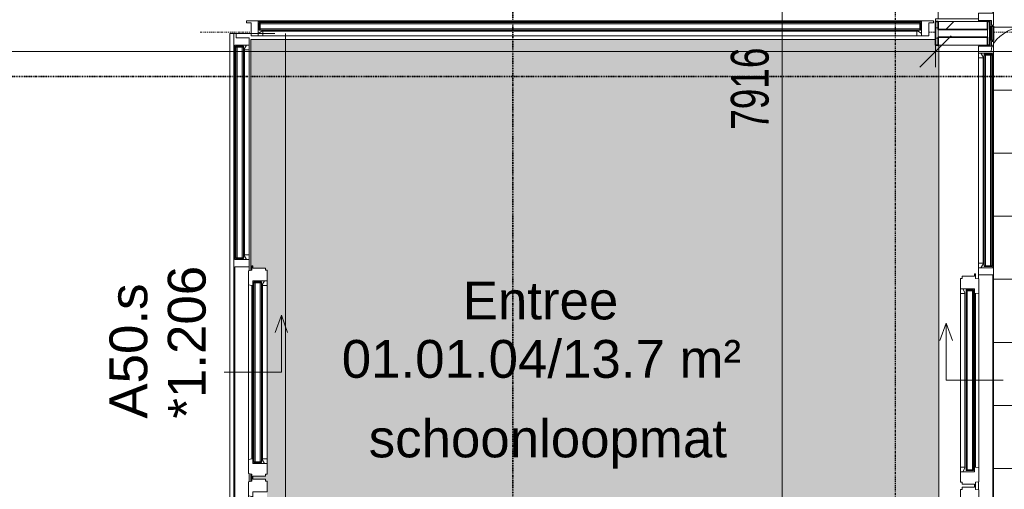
# Model space of a CAD drawing. Header units: millimetres. Extents: x -80560 to 110805, y -11020 to 52719.
# Tile 162 of 184: x 84725 to 89412, y 29530 to 31763. Entities that reach past the tile are written whole.
import ezdxf

# ---------------------------------------------------------------- set-up
doc = ezdxf.new("R2010")
doc.units = ezdxf.units.MM
for name, pattern in [('CENTER2', [20, 8, -4, 4, -4]), ('DASHDOT2', [8, 4, -2, 0, -2]), ('DASHED2-1', [3, 2, -1])]:
    doc.linetypes.add(name, pattern=pattern)
for name, color, linetype, lineweight in [('A-ANNO-DIMS', 211, 'Continuous', 9), ('A-ANNO-DIMS-100', 211, 'Continuous', 9), ('A-ANNO-IDEN', 131, 'Continuous', 9), ('A-AREA-IDEN', 2, 'Continuous', 9), ('A-DETL', 90, 'Continuous', 18), ('A-DETL-MBND', 5, 'Continuous', 18), ('A-DOOR', 31, 'Continuous', 18), ('A-DOOR-FRAM', 31, 'Continuous', 18), ('A-FLOR', 192, 'Continuous', 18), ('A-FLOR-OVHD', 1, 'DASHED2-1', 18), ('A-FLOR-PATT', 8, 'Continuous', 18), ('A-GENM', 13, 'Continuous', 18), ('A-GLAZ', 151, 'Continuous', 18), ('A-GLAZ-IDEN', 152, 'Continuous', 18), ('A-GLAZ-SILL', 1, 'Continuous', 18), ('A-WALL', 113, 'Continuous', 35), ('A-WALL-PATT', 111, 'Continuous', 35), ('G-ANNO-SYMB', 111, 'Continuous', 9), ('S-GRID', 1, 'Continuous', 9)]:
    doc.layers.add(name, color=color, linetype=linetype, lineweight=lineweight)
doc.styles.add('Arial', font='arial.ttf', dxfattribs={"height": 180})
doc.styles.add('Arial_5', font='arial.ttf', dxfattribs={"width": 0.7, "height": 180})
doc.dimstyles.new('n3o_1_8', dxfattribs={"dimscale": 304.8, "dimtxt": 183.646692, "dimasz": 0.492126, "dimexe": 0.246063, "dimexo": 0.0625, "dimgap": 0.032808, "dimtad": 1, "dimdec": 0, "dimdsep": 46, "dimtxsty": 'Arial_5', "dimblk1": 'OBLIQUE', "dimblk2": 'OBLIQUE', "dimsah": 1, "dimcen": 0.09, "dimdle": 0.246063, "dimazin": 0, "dimtfac": 1, "dimtdec": 4, "dimtix": 1, "dimtmove": 0, "dimatfit": 3, "dimfxl": 0.246063, "dimfxlon": 1, "dimtvp": 1, "dimtolj": 1, "dimtzin": 0, "dimarcsym": 2})
doc.dimstyles.new('n3o_1_8_2', dxfattribs={"dimscale": 304.8, "dimtxt": 183.646692, "dimasz": 0.492126, "dimexe": 0.246063, "dimexo": 0.0625, "dimgap": 0.032808, "dimtad": 1, "dimdec": 0, "dimdsep": 46, "dimtxsty": 'Arial_5', "dimblk1": 'OBLIQUE', "dimblk2": 'OBLIQUE', "dimsah": 1, "dimcen": 0.09, "dimdle": 0.246063, "dimazin": 0, "dimtfac": 1, "dimtdec": 4, "dimtix": 1, "dimtmove": 1, "dimatfit": 3, "dimfxl": 0.246063, "dimfxlon": 1, "dimtvp": 1, "dimtolj": 1, "dimtzin": 0, "dimarcsym": 2})
pattern_1 = [(45, (0, 0), (-141.42136, 141.42136), [])]

# ---------------------------------------------------------------- blocks, each defined once
blk = doc.blocks.new('merk 2700 entree schuifpui - std-31675095-DO_01 eerste verdieping')
at = {"layer": 'A-GLAZ'}
for p, q in [((-2029.5, 0), (-2107.5, 0)), ((-2107.5, 0), (-2107.5, -10)), ((-2029.5, -4), (-2029.5, 0)), ((-1053.45, 0), (-1053.45, -4)), ((-975.45, 0), (-1053.45, 0)), ((-975.45, -4), (-975.45, 0)), ((975.5, 0), (975.5, -4)), ((1053.5, 0), (975.5, 0)), ((1053.5, -4), (1053.5, 0)), ((2107.5, 0), (2029.5, 0)), ((2029.5, 0), (2029.5, -4)), ((2107.5, -10), (2107.5, 0)), ((-2107.5, -10), (-2085.5, -10)), ((-2085.5, -10), (-2085.5, -72)), ((-2051.5, -72), (-2051.5, -4)), ((-2051.5, -4), (-2029.5, -4)), ((-1053.45, -4), (-1031.45, -4)), ((-1031.45, -4), (-1031.45, -72)), ((-997.45, -72), (-997.45, -4)), ((-997.45, -4), (-975.45, -4)), ((975.5, -4), (997.5, -4)), ((997.5, -4), (997.5, -72)), ((1031.5, -72), (1031.5, -4)), ((1031.5, -4), (1053.5, -4)), ((2029.5, -4), (2051.5, -4)), ((2051.5, -4), (2051.5, -72)), ((2085.5, -72), (2085.5, -10)), ((2085.5, -10), (2107.5, -10)), ((-2085.5, -72), (-2051.5, -72)), ((-1031.45, -72), (-997.45, -72)), ((997.5, -72), (1031.5, -72)), ((2051.5, -72), (2085.5, -72))]:
    blk.add_line(p, q, dxfattribs=at)
at = {"layer": 'A-GLAZ-SILL'}
for p, q in [((-2029.5, 0), (-1053.45, 0)), ((-975.45, 0), (975.5, 0)), ((1053.5, 0), (2029.5, 0)), ((-1053.45, -4), (-2029.5, -4)), ((975.5, -4), (-975.45, -4)), ((2029.5, -4), (1053.5, -4)), ((-978.2625, -72), (-997.45, -72)), ((25.1875, -72), (-13.1875, -72)), ((997.5, -72), (978.3125, -72))]:
    blk.add_line(p, q, dxfattribs=at)
blk = doc.blocks.new('NLRS_41_GM_WPB_spouwlat-SH_generiek_ISR - 235x38-V109-DO_01 eerste verdieping')
at = {"layer": 'A-GENM'}
h = blk.add_hatch(dxfattribs=at)
h.set_pattern_fill('FP_59', color=256, style=0, pattern_type=2)
h.set_pattern_definition(pattern_1)
h.paths.add_polyline_path([(64437, 31643), (64437, 31681), (64202, 31681), (64202, 31643), (64268.9, 31643)], flags=0)
for p, q in [((64202, 31681), (64202, 31643)), ((64437, 31681), (64202, 31681)), ((64202, 31643), (64437, 31643)), ((64437, 31643), (64437, 31681))]:
    blk.add_line(p, q, dxfattribs=at)
blk = doc.blocks.new('NLRS_41_GM_WPB_spouwlat-SH_generiek_ISR - 235x38-34218356-DO_01 eerste verdieping')
at = {"layer": 'A-DETL-MBND'}
for p, q in [((64437, 31638), (64437, 31643)), ((64437, 27462), (64437, 27467))]:
    blk.add_line(p, q, dxfattribs=at)
blk = doc.blocks.new('merk 2700 entree schuifpui b - merk 2700 entree schuifpui b-34267530-DO_01 eerste verdieping')
at = {"layer": 'A-GLAZ'}
for p, q in [((-2085.5, 72), (-2051.5, 72)), ((-2085.5, 10), (-2085.5, 72)), ((-2051.5, 72), (-2051.5, 4)), ((-1031.45, 72), (-997.45, 72)), ((-1031.45, 4), (-1031.45, 72)), ((-997.45, 72), (-997.45, 4)), ((997.5, 72), (1031.5, 72)), ((997.5, 4), (997.5, 72)), ((1031.5, 72), (1031.5, 4)), ((2051.5, 72), (2085.5, 72)), ((2051.5, 4), (2051.5, 72)), ((2085.5, 72), (2085.5, 10)), ((-2107.5, 10), (-2085.5, 10)), ((-2107.5, 0), (-2107.5, 10)), ((-2051.5, 4), (-2029.5, 4)), ((-2029.5, 4), (-2029.5, 0)), ((-1053.45, 4), (-1031.45, 4)), ((-1053.45, 0), (-1053.45, 4)), ((-997.45, 4), (-975.45, 4)), ((-975.45, 4), (-975.45, 0)), ((975.5, 4), (997.5, 4)), ((975.5, 0), (975.5, 4)), ((1031.5, 4), (1053.5, 4)), ((1053.5, 4), (1053.5, 0)), ((2029.5, 4), (2051.5, 4)), ((2029.5, 0), (2029.5, 4)), ((2085.5, 10), (2107.5, 10)), ((2107.5, 10), (2107.5, 0)), ((-2029.5, 0), (-2107.5, 0)), ((-975.45, 0), (-1053.45, 0)), ((1053.5, 0), (975.5, 0)), ((2107.5, 0), (2029.5, 0))]:
    blk.add_line(p, q, dxfattribs=at)
at = {"layer": 'A-GLAZ-SILL'}
for p, q in [((-997.45, 72), (-978.2625, 72)), ((-13.1875, 72), (25.1875, 72)), ((978.3125, 72), (997.5, 72)), ((-2029.5, 4), (-1053.45, 4)), ((-1053.45, 0), (-2029.5, 0)), ((-975.45, 4), (975.5, 4)), ((975.5, 0), (-975.45, 0)), ((1053.5, 4), (2029.5, 4)), ((2029.5, 0), (1053.5, 0))]:
    blk.add_line(p, q, dxfattribs=at)
blk = doc.blocks.new('NLRS_41_GM_WPB_spouwlat-SH_generiek_ISR - 235x38-V312-DO_01 eerste verdieping')
at = {"layer": 'A-GENM'}
h = blk.add_hatch(dxfattribs=at)
h.set_pattern_fill('FP_51', color=256, style=0, pattern_type=2)
h.set_pattern_definition(pattern_1)
h.paths.add_polyline_path([(64437, 31717), (64437, 31755), (64202, 31755), (64202, 31717), (64268.9, 31717)], flags=0)
for p, q in [((64202, 31755), (64202, 31717)), ((64437, 31755), (64202, 31755)), ((64437, 31717), (64437, 31755)), ((64202, 31717), (64437, 31717))]:
    blk.add_line(p, q, dxfattribs=at)
blk = doc.blocks.new('NLRS_41_GM_WPB_spouwlat-SH_generiek_ISR - 235x38-34218983-DO_01 eerste verdieping')
at = {"layer": 'A-DETL-MBND'}
for p, q in [((64202, 31767), (64202, 32923)), ((64437, 32918), (64437, 32923)), ((64437, 31755), (64437, 31760))]:
    blk.add_line(p, q, dxfattribs=at)
blk = doc.blocks.new('41_dagkanten_SH_generiek_ISR - 12x204_5-V314-DO_01 eerste verdieping')
at = {"layer": 'A-GENM'}
for p, q in [((64394, 31767), (64189.5, 31767)), ((64189.5, 31767), (64189.5, 31755)), ((64189.5, 31755), (64394, 31755)), ((64394, 31755), (64394, 31760))]:
    blk.add_line(p, q, dxfattribs=at)
blk = doc.blocks.new('merk 2400 2-deling HOOG - merk 2400 2-deling HOOG-34217990-DO_01 eerste verdieping')
at = {"layer": 'A-GLAZ'}
for p, q in [((-579, 72), (-545, 72)), ((-579, 10), (-579, 72)), ((-545, 72), (-545, 4)), ((545, 72), (579, 72)), ((545, 4), (545, 72)), ((579, 72), (579, 10)), ((-601, 10), (-579, 10)), ((-601, 0), (-601, 10)), ((-545, 4), (-523, 4)), ((-523, 4), (-523, 0)), ((523, 4), (545, 4)), ((523, 0), (523, 4)), ((579, 10), (601, 10)), ((601, 10), (601, 0)), ((-523, 0), (-601, 0)), ((601, 0), (523, 0))]:
    blk.add_line(p, q, dxfattribs=at)
at = {"layer": 'A-GLAZ-SILL'}
for p, q in [((-523, 4), (523, 4)), ((523, 0), (-523, 0))]:
    blk.add_line(p, q, dxfattribs=at)
blk = doc.blocks.new('30_n3o_RT72_glas met glaslat - Type 1-34213800-DO_01 eerste verdieping')
at = {"layer": 'A-GENM'}
for points in [[(505.025, -5), (-505.025, -5), (-505.025, -11), (505.025, -11)], [(505.025, -35), (-505.025, -35), (-505.025, -41), (505.025, -41)]]:
    blk.add_hatch(color=256, dxfattribs=at).paths.add_polyline_path(points, flags=0)
for p, q in [((505.025, -5), (-505.025, -5)), ((-505.025, -5), (-505.025, -11)), ((-501.025, -5), (-505.025, -5)), ((-505.025, -5), (-505.025, -41)), ((-505.025, -11), (505.025, -11)), ((505.025, -35), (-505.025, -35)), ((-505.025, -35), (-505.025, -41)), ((-505.025, -41), (505.025, -41)), ((-505.025, -41), (-501.025, -41)), ((-501.025, -41), (-501.025, -5)), ((505.025, -5), (501.025, -5)), ((501.025, -5), (501.025, -41)), ((501.025, -41), (505.025, -41)), ((505.025, -11), (505.025, -5)), ((505.025, -41), (505.025, -5)), ((505.025, -41), (505.025, -35))]:
    blk.add_line(p, q, dxfattribs=at)
blk = doc.blocks.new('DPWP_merk 2700 entree schuifpui Window2 - Type 1-34213327-DO_01 eerste verdieping')
at = {"layer": 'A-DOOR'}
for p, q in [((415.225, -66), (-415.225, -66)), ((412.725, -82), (-412.725, -82)), ((412.725, -86), (-412.725, -86))]:
    blk.add_line(p, q, dxfattribs=at)
at = {"layer": 'A-DOOR-FRAM'}
for p, q in [((-484.725, -82), (-506.725, -82)), ((-506.725, -82), (-506.725, -86)), ((-506.725, -86), (-494.725, -86)), ((-494.725, -86), (-494.725, -146)), ((-482.225, -66), (-484.725, -82)), ((-415.225, -66), (-482.225, -66)), ((-434.725, -154), (-434.725, -86)), ((-434.725, -86), (-412.725, -86)), ((-412.725, -82), (-415.225, -66)), ((-412.725, -86), (-412.725, -82)), ((415.225, -66), (412.725, -82)), ((412.725, -82), (412.725, -86)), ((412.725, -86), (434.725, -86)), ((482.225, -66), (415.225, -66)), ((434.725, -86), (434.725, -154)), ((484.725, -82), (482.225, -66)), ((506.725, -82), (484.725, -82)), ((494.725, -146), (494.725, -86)), ((494.725, -86), (506.725, -86)), ((506.725, -86), (506.725, -82)), ((-494.725, -146), (-484.725, -146)), ((-484.725, -146), (-484.725, -154)), ((-484.725, -154), (-434.725, -154)), ((434.725, -154), (484.725, -154)), ((484.725, -154), (484.725, -146)), ((484.725, -146), (494.725, -146))]:
    blk.add_line(p, q, dxfattribs=at)
blk = doc.blocks.new('DPWP_merk 2700 entree schuifpui Window1 - Type 1-34213367-DO_01 eerste verdieping')
at = {"layer": 'A-DOOR'}
for p, q in [((409.25, -66), (-409.25, -66)), ((406.75, -82), (-406.75, -82)), ((406.75, -86), (-406.75, -86))]:
    blk.add_line(p, q, dxfattribs=at)
at = {"layer": 'A-DOOR-FRAM'}
for p, q in [((-478.75, -82), (-500.75, -82)), ((-500.75, -82), (-500.75, -86)), ((-500.75, -86), (-488.75, -86)), ((-488.75, -86), (-488.75, -146)), ((-476.25, -66), (-478.75, -82)), ((-409.25, -66), (-476.25, -66)), ((-428.75, -154), (-428.75, -86)), ((-428.75, -86), (-406.75, -86)), ((-406.75, -82), (-409.25, -66)), ((-406.75, -86), (-406.75, -82)), ((409.25, -66), (406.75, -82)), ((406.75, -82), (406.75, -86)), ((406.75, -86), (428.75, -86)), ((476.25, -66), (409.25, -66)), ((428.75, -86), (428.75, -154)), ((478.75, -82), (476.25, -66)), ((500.75, -82), (478.75, -82)), ((488.75, -146), (488.75, -86)), ((488.75, -86), (500.75, -86)), ((500.75, -86), (500.75, -82)), ((-488.75, -146), (-478.75, -146)), ((-478.75, -146), (-478.75, -154)), ((-478.75, -154), (-428.75, -154)), ((428.75, -154), (478.75, -154)), ((478.75, -154), (478.75, -146)), ((478.75, -146), (488.75, -146))]:
    blk.add_line(p, q, dxfattribs=at)
blk = doc.blocks.new('Mobility Plan Swing v2 - Mobility Plan Swing v2-34213817-DO_01 eerste verdieping')
at = {"layer": 'A-GENM'}
for p, q in [((271.6, 135.8), (189.2, 165.8)), ((0, 135.8), (271.6, 135.8)), ((0, 135.8), (0, -135.8)), ((271.6, 135.8), (189.2, 105.8))]:
    blk.add_line(p, q, dxfattribs=at)
blk = doc.blocks.new('DPWP_30_n3o_RT72_glas met glaslat Frame1 - Type 1-34213803-DO_01 eerste verdieping')
at = {"layer": 'A-GENM'}
for p, q in [((-493.342, -5), (-510.025, -15)), ((-510.025, -27), (-488.025, -27)), ((-488.025, -5), (-493.342, -5)), ((488.025, -5), (-488.025, -5)), ((-488.025, -27), (-488.025, -5)), ((488.025, -27), (-488.025, -27)), ((493.342, -5), (488.025, -5)), ((488.025, -5), (488.025, -27)), ((488.025, -27), (510.025, -27)), ((510.025, -15), (493.342, -5))]:
    blk.add_line(p, q, dxfattribs=at)
blk = doc.blocks.new('30_n3o_RT72_glas met glaslat - Type 1-34213807-DO_01 eerste verdieping')
at = {"layer": 'A-GENM'}
for points in [[(429.725, -5), (-429.725, -5), (-429.725, -11), (429.725, -11)], [(429.725, -35), (-429.725, -35), (-429.725, -41), (429.725, -41)]]:
    blk.add_hatch(color=256, dxfattribs=at).paths.add_polyline_path(points, flags=0)
for p, q in [((429.725, -5), (-429.725, -5)), ((-429.725, -5), (-429.725, -11)), ((-425.725, -5), (-429.725, -5)), ((-429.725, -5), (-429.725, -41)), ((-429.725, -11), (429.725, -11)), ((429.725, -35), (-429.725, -35)), ((-429.725, -35), (-429.725, -41)), ((-429.725, -41), (429.725, -41)), ((-429.725, -41), (-425.725, -41)), ((-425.725, -41), (-425.725, -5)), ((429.725, -5), (425.725, -5)), ((425.725, -5), (425.725, -41)), ((425.725, -41), (429.725, -41)), ((429.725, -11), (429.725, -5)), ((429.725, -41), (429.725, -5)), ((429.725, -41), (429.725, -35))]:
    blk.add_line(p, q, dxfattribs=at)
blk = doc.blocks.new('DPWP_30_n3o_RT72_glas met glaslat Frame1 - Type 1-34213810-DO_01 eerste verdieping')
at = {"layer": 'A-GENM'}
for p, q in [((-418.042, -5), (-434.725, -15)), ((-434.725, -27), (-412.725, -27)), ((-412.725, -5), (-418.042, -5)), ((412.725, -5), (-412.725, -5)), ((-412.725, -27), (-412.725, -5)), ((412.725, -27), (-412.725, -27)), ((418.042, -5), (412.725, -5)), ((412.725, -5), (412.725, -27)), ((412.725, -27), (434.725, -27)), ((434.725, -15), (418.042, -5))]:
    blk.add_line(p, q, dxfattribs=at)
blk = doc.blocks.new('merk tochtportaal 1e - merk tochtportaal 1e-34271359-DO_01 eerste verdieping')
at = {"layer": 'A-GLAZ'}
for p, q in [((-1613, 72), (-1579, 72)), ((-1613, 10), (-1613, 72)), ((-1579, 72), (-1579, 4)), ((1579, 72), (1613, 72)), ((1579, 4), (1579, 72)), ((1613, 72), (1613, 10)), ((-1635, 10), (-1613, 10)), ((-1635, 0), (-1635, 10)), ((-1579, 4), (-1557, 4)), ((-1557, 4), (-1557, 0)), ((1557, 4), (1579, 4)), ((1557, 0), (1557, 4)), ((1613, 10), (1635, 10)), ((1635, 10), (1635, 0)), ((-1557, 0), (-1635, 0)), ((1635, 0), (1557, 0))]:
    blk.add_line(p, q, dxfattribs=at)
at = {"layer": 'A-GLAZ-SILL'}
for p, q in [((-1557, 4), (1557, 4)), ((1557, 0), (-1557, 0))]:
    blk.add_line(p, q, dxfattribs=at)
blk = doc.blocks.new('30_n3o_RT72_glas met glaslat - Type 1-34267537-DO_01 eerste verdieping')
at = {"layer": 'A-GENM'}
for points in [[(505.025, 41), (-505.025, 41), (-505.025, 35), (505.025, 35)], [(505.025, 11), (-505.025, 11), (-505.025, 5), (505.025, 5)]]:
    blk.add_hatch(color=256, dxfattribs=at).paths.add_polyline_path(points, flags=0)
for p, q in [((505.025, 41), (-505.025, 41)), ((-505.025, 41), (-505.025, 35)), ((-501.025, 41), (-505.025, 41)), ((-505.025, 41), (-505.025, 5)), ((-505.025, 35), (505.025, 35)), ((505.025, 11), (-505.025, 11)), ((-505.025, 11), (-505.025, 5)), ((-505.025, 5), (505.025, 5)), ((-505.025, 5), (-501.025, 5)), ((-501.025, 5), (-501.025, 41)), ((505.025, 41), (501.025, 41)), ((501.025, 41), (501.025, 5)), ((501.025, 5), (505.025, 5)), ((505.025, 35), (505.025, 41)), ((505.025, 5), (505.025, 41)), ((505.025, 5), (505.025, 11))]:
    blk.add_line(p, q, dxfattribs=at)
blk = doc.blocks.new('DPWP_merk 2700 entree schuifpui b Window1 - Type 1-34267545-DO_01 eerste verdieping')
at = {"layer": 'A-DOOR'}
for p, q in [((-415.225, 66), (415.225, 66)), ((-412.725, 86), (412.725, 86)), ((-412.725, 82), (412.725, 82))]:
    blk.add_line(p, q, dxfattribs=at)
at = {"layer": 'A-DOOR-FRAM'}
for p, q in [((-494.725, 146), (-484.725, 146)), ((-494.725, 86), (-494.725, 146)), ((-484.725, 154), (-434.725, 154)), ((-484.725, 146), (-484.725, 154)), ((-434.725, 154), (-434.725, 86)), ((434.725, 154), (484.725, 154)), ((434.725, 86), (434.725, 154)), ((484.725, 154), (484.725, 146)), ((484.725, 146), (494.725, 146)), ((494.725, 146), (494.725, 86)), ((-506.725, 86), (-494.725, 86)), ((-506.725, 82), (-506.725, 86)), ((-484.725, 82), (-506.725, 82)), ((-482.225, 66), (-484.725, 82)), ((-415.225, 66), (-482.225, 66)), ((-434.725, 86), (-412.725, 86)), ((-412.725, 82), (-415.225, 66)), ((-412.725, 86), (-412.725, 82)), ((412.725, 86), (434.725, 86)), ((412.725, 82), (412.725, 86)), ((415.225, 66), (412.725, 82)), ((482.225, 66), (415.225, 66)), ((484.725, 82), (482.225, 66)), ((506.725, 82), (484.725, 82)), ((494.725, 86), (506.725, 86)), ((506.725, 86), (506.725, 82))]:
    blk.add_line(p, q, dxfattribs=at)
blk = doc.blocks.new('DPWP_merk 2700 entree schuifpui b Window2 - Type 1-34267552-DO_01 eerste verdieping')
at = {"layer": 'A-DOOR'}
for p, q in [((-409.25, 66), (409.25, 66)), ((-406.75, 86), (406.75, 86)), ((-406.75, 82), (406.75, 82))]:
    blk.add_line(p, q, dxfattribs=at)
at = {"layer": 'A-DOOR-FRAM'}
for p, q in [((-488.75, 146), (-478.75, 146)), ((-488.75, 86), (-488.75, 146)), ((-478.75, 154), (-428.75, 154)), ((-478.75, 146), (-478.75, 154)), ((-428.75, 154), (-428.75, 86)), ((428.75, 154), (478.75, 154)), ((428.75, 86), (428.75, 154)), ((478.75, 154), (478.75, 146)), ((478.75, 146), (488.75, 146)), ((488.75, 146), (488.75, 86)), ((-500.75, 86), (-488.75, 86)), ((-500.75, 82), (-500.75, 86)), ((-478.75, 82), (-500.75, 82)), ((-476.25, 66), (-478.75, 82)), ((-409.25, 66), (-476.25, 66)), ((-428.75, 86), (-406.75, 86)), ((-406.75, 82), (-409.25, 66)), ((-406.75, 86), (-406.75, 82)), ((406.75, 86), (428.75, 86)), ((406.75, 82), (406.75, 86)), ((409.25, 66), (406.75, 82)), ((476.25, 66), (409.25, 66)), ((478.75, 82), (476.25, 66)), ((500.75, 82), (478.75, 82)), ((488.75, 86), (500.75, 86)), ((500.75, 86), (500.75, 82))]:
    blk.add_line(p, q, dxfattribs=at)
blk = doc.blocks.new('Mobility Plan Swing v2 - Mobility Plan Swing v2-34267559-DO_01 eerste verdieping')
at = {"layer": 'A-GENM'}
for p, q in [((0, -135.8), (0, 135.8)), ((0, -135.8), (271.6, -135.8)), ((271.6, -135.8), (189.2, -105.8)), ((271.6, -135.8), (189.2, -165.8))]:
    blk.add_line(p, q, dxfattribs=at)
blk = doc.blocks.new('DPWP_30_n3o_RT72_glas met glaslat Frame1 - Type 1-34267540-DO_01 eerste verdieping')
at = {"layer": 'A-GENM'}
for p, q in [((-488.025, 27), (-510.025, 27)), ((-510.025, 15), (-493.342, 5)), ((-493.342, 5), (-488.025, 5)), ((-488.025, 27), (488.025, 27)), ((-488.025, 5), (-488.025, 27)), ((-488.025, 5), (488.025, 5)), ((510.025, 27), (488.025, 27)), ((488.025, 27), (488.025, 5)), ((488.025, 5), (493.342, 5)), ((493.342, 5), (510.025, 15))]:
    blk.add_line(p, q, dxfattribs=at)
blk = doc.blocks.new('30_n3o_RT72_glas met glaslat - Type 1-34267548-DO_01 eerste verdieping')
at = {"layer": 'A-GENM'}
for points in [[(429.725, 41), (-429.725, 41), (-429.725, 35), (429.725, 35)], [(429.725, 11), (-429.725, 11), (-429.725, 5), (429.725, 5)]]:
    blk.add_hatch(color=256, dxfattribs=at).paths.add_polyline_path(points, flags=0)
for p, q in [((429.725, 41), (-429.725, 41)), ((-429.725, 41), (-429.725, 35)), ((-425.725, 41), (-429.725, 41)), ((-429.725, 41), (-429.725, 5)), ((-429.725, 35), (429.725, 35)), ((429.725, 11), (-429.725, 11)), ((-429.725, 11), (-429.725, 5)), ((-429.725, 5), (429.725, 5)), ((-429.725, 5), (-425.725, 5)), ((-425.725, 5), (-425.725, 41)), ((429.725, 41), (425.725, 41)), ((425.725, 41), (425.725, 5)), ((425.725, 5), (429.725, 5)), ((429.725, 35), (429.725, 41)), ((429.725, 5), (429.725, 41)), ((429.725, 5), (429.725, 11))]:
    blk.add_line(p, q, dxfattribs=at)
blk = doc.blocks.new('DPWP_30_n3o_RT72_glas met glaslat Frame1 - Type 1-34267551-DO_01 eerste verdieping')
at = {"layer": 'A-GENM'}
for p, q in [((-412.725, 27), (-434.725, 27)), ((-434.725, 15), (-418.042, 5)), ((-418.042, 5), (-412.725, 5)), ((-412.725, 27), (412.725, 27)), ((-412.725, 5), (-412.725, 27)), ((-412.725, 5), (412.725, 5)), ((434.725, 27), (412.725, 27)), ((412.725, 27), (412.725, 5)), ((412.725, 5), (418.042, 5)), ((418.042, 5), (434.725, 15))]:
    blk.add_line(p, q, dxfattribs=at)
blk = doc.blocks.new('30_n3o_RT72_glas met glaslat - Type 1-34271361-DO_01 eerste verdieping')
at = {"layer": 'A-GENM'}
for points in [[(-1574, 41), (-1574, 35), (1574, 35), (1574, 41), (-1430.7, 41)], [(-1574, 11), (-1574, 5), (1574, 5), (1574, 11), (-1430.7, 11)]]:
    blk.add_hatch(color=256, dxfattribs=at).paths.add_polyline_path(points, flags=0)
for p, q in [((1574, 41), (-1574, 41)), ((-1574, 41), (-1574, 35)), ((-1570, 41), (-1574, 41)), ((-1574, 41), (-1574, 5)), ((-1574, 35), (1574, 35)), ((1574, 11), (-1574, 11)), ((-1574, 11), (-1574, 5)), ((-1574, 5), (1574, 5)), ((-1574, 5), (-1570, 5)), ((-1570, 5), (-1570, 41)), ((1574, 41), (1570, 41)), ((1570, 41), (1570, 5)), ((1570, 5), (1574, 5)), ((1574, 35), (1574, 41)), ((1574, 5), (1574, 41)), ((1574, 5), (1574, 11))]:
    blk.add_line(p, q, dxfattribs=at)
blk = doc.blocks.new('DPWP_30_n3o_RT72_glas met glaslat Frame1 - Type 1-34271364-DO_01 eerste verdieping')
at = {"layer": 'A-GENM'}
for p, q in [((-1557, 27), (-1579, 27)), ((-1579, 15), (-1562.317, 5)), ((-1562.317, 5), (-1557, 5)), ((-1557, 27), (1557, 27)), ((-1557, 5), (-1557, 27)), ((-1557, 5), (1557, 5)), ((1579, 27), (1557, 27)), ((1557, 27), (1557, 5)), ((1557, 5), (1562.317, 5)), ((1562.317, 5), (1579, 15))]:
    blk.add_line(p, q, dxfattribs=at)
blk = doc.blocks.new('DIMBLOCK203-DO_01 eerste verdieping')
at = {"layer": 'A-ANNO-DIMS-100'}
for p, q in [((77959.8, 31612.5), (78034.8, 31687.5)), ((77959.8, 31687.5), (77959.8, 31537.5)), ((77959.8, 31612.5), (77959.8, 31687.5)), ((89084.3, 31612.5), (89159.3, 31687.5)), ((89084.3, 31687.5), (89084.3, 31537.5)), ((89084.3, 31612.5), (89084.3, 31687.5)), ((77959.8, 31612.5), (77884.8, 31537.5)), ((77959.8, 31612.5), (89084.3, 31612.5)), ((89084.3, 31612.5), (89009.3, 31537.5))]:
    blk.add_line(p, q, dxfattribs=at)
at = {"layer": 'A-ANNO-DIMS-100', "color": 0, "insert": (83281.9, 31856.1), "char_height": 180, "width": 576.368, "attachment_point": 1, "line_spacing_factor": 0.941778, "style": 'Arial_5'}
blk.add_mtext('11125', dxfattribs=at)
blk = doc.blocks.new('_Oblique')
at = {"color": 0, "linetype": 'ByBlock', "lineweight": -2}
blk.add_line((-0.5, -0.5), (0.5, 0.5), dxfattribs=at)
blk = doc.blocks.new('DIMBLOCK204-DO_01 eerste verdieping')
at = {"layer": 'A-ANNO-DIMS-100'}
for p, q in [((89084.3, 31612.5), (89159.3, 31687.5)), ((89084.3, 31687.5), (89084.3, 31537.5)), ((89084.3, 31612.5), (89084.3, 31687.5)), ((89615.8, 31612.5), (89690.8, 31687.5)), ((89615.8, 31687.5), (89615.8, 31537.5)), ((89615.8, 31612.5), (89615.8, 31687.5)), ((89084.3, 31612.5), (89009.3, 31537.5)), ((89084.3, 31612.5), (89615.8, 31612.5)), ((89615.8, 31612.5), (89540.8, 31537.5))]:
    blk.add_line(p, q, dxfattribs=at)
blk.add_ellipse((89693.3, 31612.5), major_axis=(343.3, 0), ratio=0.440672, start_param=1.570796, end_param=3.141593, dxfattribs=at)
at = {"layer": 'A-ANNO-DIMS-100', "color": 0, "insert": (89693.3, 31856.1), "char_height": 180, "width": 345.821, "attachment_point": 1, "line_spacing_factor": 0.941778, "style": 'Arial_5'}
blk.add_mtext('532', dxfattribs=at)
blk = doc.blocks.new('DIMBLOCK276-DO_01 eerste verdieping')
at = {"layer": 'A-ANNO-DIMS-100'}
for p, q in [((88353.9, 35389.5), (88278.9, 35464.5)), ((88428.9, 35389.5), (88278.9, 35389.5)), ((88353.9, 35389.5), (88353.9, 27474)), ((88353.9, 35389.5), (88428.9, 35314.5)), ((88353.9, 35389.5), (88428.9, 35389.5)), ((88353.9, 27474), (88278.9, 27549)), ((88428.9, 27474), (88278.9, 27474)), ((88353.9, 27474), (88428.9, 27399)), ((88353.9, 27474), (88428.9, 27474))]:
    blk.add_line(p, q, dxfattribs=at)
at = {"layer": 'A-ANNO-DIMS-100', "color": 0, "insert": (88110.2, 31239.6), "char_height": 180, "width": 461.094, "attachment_point": 1, "rotation": 90, "line_spacing_factor": 0.941778, "style": 'Arial_5'}
blk.add_mtext('7916', dxfattribs=at)

msp = doc.modelspace()

# ---------------------------------------------------------------- hatches: boundary and pattern name
at = {"layer": 'A-FLOR-PATT'}
h = msp.add_hatch(dxfattribs=at)
h.set_pattern_fill('FP_178', color=256, style=0, pattern_type=2)
h.set_pattern_definition([(270, (88144.82, 29028.5), (300, 2e-14), []), (0, (88144.82, 29028.5), (0, 300), [])])
h.paths.add_polyline_path([(93275.1, 9991), (94444.8, 9991), (94444.8, 10109.6), (94344.8, 10109.6), (94344.8, 10189.6), (94444.8, 10189.6), (94444.8, 13600), (93454.8, 13600), (93454.8, 31150), (94444.8, 31150), (94444.8, 34479), (94294.8, 34479), (94294.8, 34622.3), (94244.8, 34621.4), (94244.8, 34645), (94194.8, 34645), (94194.8, 34735), (94294.8, 34735), (94294.8, 35031), (103513.8, 35031), (103513.8, 35031.5), (103513.8, 41250), (103352.3, 41249.1), (103351.6, 35192.5), (94099.8, 35193.2), (94099.8, 35197.5), (103347.3, 35198.3), (103347.3, 41250), (103308.8, 41250), (103308.8, 41750), (103347.3, 41750), (103347.2, 47652.5), (84131.8, 47653.2), (84131.8, 47657.5), (103352.3, 47656.8), (103352.3, 41750), (103513.8, 41750), (103513.8, 47819), (103513.3, 47819), (84060.8, 47819), (84060.8, 40600), (83943.8, 40600), (83943.8, 40568), (83950.8, 40568), (83950.8, 40590), (83960.8, 40590), (83960.8, 39710), (83950.8, 39710), (83950.8, 39732), (83943.8, 39732), (83943.8, 39700), (84060.8, 39700), (84060.8, 38800), (83943.8, 38800), (83943.8, 38768), (83950.8, 38768), (83950.8, 38790), (83960.8, 38790), (83960.8, 36110), (83950.8, 36110), (83950.8, 36132), (83943.8, 36132), (83943.8, 36100), (84060.8, 36100), (84060.8, 35766), (85294.8, 35766), (85294.8, 35649), (85326.8, 35649), (85326.8, 35656), (85304.8, 35656), (85304.8, 35666), (87984.8, 35666), (87984.8, 35656), (87962.8, 35656), (87962.8, 35649), (87994.8, 35649), (87994.8, 35766), (89460.8, 35766), (89460.8, 32950), (89343.8, 32950), (89343.8, 32918), (89350.8, 32918), (89350.8, 32940), (89360.8, 32940), (89360.8, 31738), (89350.8, 31738), (89350.8, 31760), (89343.8, 31760), (89343.8, 31638), (89350.8, 31638), (89350.8, 31660), (89360.8, 31660), (89360.8, 27445), (89350.8, 27445), (89350.8, 27467), (89343.8, 27467), (89343.8, 27345), (89350.8, 27345), (89350.8, 27367), (89360.8, 27367), (89360.8, 23960), (89350.8, 23960), (89350.8, 23982), (89343.8, 23982), (89343.8, 23950), (89460.8, 23950), (89460.8, 21250), (89343.8, 21250), (89343.8, 21218), (89350.8, 21218), (89350.8, 21240), (89360.8, 21240), (89360.8, 18560), (89350.8, 18560), (89350.8, 18582), (89343.8, 18582), (89343.8, 18550), (89460.8, 18550), (89460.8, 15850), (89343.8, 15850), (89343.8, 15818), (89350.8, 15818), (89350.8, 15840), (89360.8, 15840), (89360.8, 13160), (89350.8, 13160), (89350.8, 13182), (89343.8, 13182), (89343.8, 13150), (89460.8, 13150), (89460.8, 12250), (89343.8, 12250), (89343.8, 12218), (89350.8, 12218), (89350.8, 12240), (89360.8, 12240), (89360.8, 10460), (89350.8, 10460), (89350.8, 10482), (89343.8, 10482), (89343.8, 10450), (89460.8, 10450), (89460.8, 9991), (91344.8, 9991), (91344.8, 10033), (91844.8, 10033), (91844.8, 9991), (92981.5, 9991)], flags=0)
h.paths.add_polyline_path([(92834.6, 10152.5), (89531.8, 10153.2), (89531.8, 10157.5), (94333.8, 10156.8), (94333.8, 10152.5), (92981.5, 10152.5)], flags=0)
h.paths.add_polyline_path([(92518.2, 15188.5), (92178.2, 15228.5), (92518.2, 15268.5)], flags=0)
h.paths.add_polyline_path([(90691.4, 15188.5), (90691.4, 15268.5), (91031.4, 15228.5)], flags=0)
h.paths.add_polyline_path([(89350.8, 27372), (89350.8, 27440), (89360.8, 27440), (89360.8, 27372), (89356.8, 27372)], flags=0)
h.paths.add_polyline_path([(89360.8, 31665), (89350.8, 31665), (89350.8, 31733), (89360.8, 31733)], flags=0)
h.paths.add_polyline_path([(83943.8, 35649), (83953.8, 35649), (83953.8, 35659), (83943.8, 35659)], flags=0)
h.paths.add_polyline_path([(93244.8, 36520), (92904.8, 36560), (93244.8, 36600)], flags=0)
h.paths.add_polyline_path([(89904.8, 39488.5), (89904.8, 39568.5), (90244.8, 39528.5)], flags=0)
h.paths.add_polyline_path([(96504.8, 39828.5), (96544.8, 40168.5), (96584.8, 39828.5)], flags=0)
h.paths.add_polyline_path([(96544.8, 43388.5), (96504.8, 43728.5), (96584.8, 43728.5)], flags=0)
h = msp.add_hatch(dxfattribs=at)
h.set_pattern_fill('FP_23', color=256, style=0, pattern_type=2)
h.set_pattern_definition([(37.5, (24894.82, 0), (-3.20062, 97.88272), [3.353, -73.863, 3.353, -83.007, -82.55]), (37.5, (24894.82, 0), (-3.20062, 97.88272), [-163.576, 3.353, -79.197]), (7.5, (24894.82, 0), (89.9042, 143.36536), [3.353, -38.303, 3.353, -66.243, -26.67]), (7.5, (24894.82, 0), (89.9042, 143.36536), [-111.252, 3.353, -23.317]), (327.5, (24832.335, 0), (158.19843, 0.28699), [3.353, -22.047, 3.353, -88.087, -119.38]), (327.5, (24832.335, 0), (158.19843, 0.28699), [-116.84, 3.353, -116.027]), (317.5, (24832.33, 0), (152.71117, 44.58543), [3.353, -9.347, 3.353, -56.591, -68.58]), (317.5, (24832.33, 0), (152.71117, 44.58543), [-72.644, 3.353, -65.227])])
h.paths.add_polyline_path([(89100.8, 27462.5), (89100.8, 31643), (89084.3, 31643), (89084.3, 31670), (85824.8, 31670), (85824.8, 30570.5), (85830.8, 30571.4), (85830.8, 30593.4), (85834.8, 30593.4), (85834.8, 30581.4), (85894.8, 30581.4), (85894.8, 30571.4), (85902.8, 30571.4), (85902.8, 29602), (85894.8, 29602), (85894.8, 29592), (85834.8, 29592), (85834.8, 29578), (85894.8, 29578), (85894.8, 29568), (85902.8, 29568), (85902.8, 28610.5), (85894.8, 28610.5), (85894.8, 28600.5), (85834.8, 28600.5), (85834.8, 28588.5), (85830.8, 28588.5), (85830.8, 28610.5), (85824.8, 28610.5), (85824.8, 27493.5), (88524.8, 27493.5), (88524.8, 27478.5), (88512.8, 27478.5), (88512.8, 27462.5), (88514.8, 27462.5), (88514.8, 27474), (89084.3, 27474), (89084.3, 27462.5)], flags=0)
h.paths.add_polyline_path([(85834.8, 27462.5), (85836.8, 27462.5), (85836.8, 27478.5), (85824.8, 27478.5), (85824.8, 27474), (85834.8, 27474)], flags=0)
h.paths.add_polyline_path([(85824.8, 29567.1), (85830.8, 29568), (85830.8, 29602), (85824.8, 29602), (85824.8, 29568)], flags=0)
at = {"layer": 'A-WALL-PATT', "lineweight": 18}
h = msp.add_hatch(dxfattribs=at)
h.set_pattern_fill('FP_57', color=256, style=0, pattern_type=2)
h.set_pattern_definition([(90, (89343.82, 22675), (-50, -6e-14), [])])
h.paths.add_polyline_path([(89343.8, 9713), (89343.8, 10477), (89331.8, 10477), (89331.8, 9713)], flags=0)
h.paths.add_polyline_path([(89331.8, 12223), (89343.8, 12223), (89343.8, 13177), (89331.8, 13177), (89331.8, 12255.2)], flags=0)
h.paths.add_polyline_path([(89343.8, 15823), (89343.8, 18577), (89331.8, 18577), (89331.8, 15823)], flags=0)
h.paths.add_polyline_path([(89343.8, 21223), (89343.8, 23977), (89331.8, 23977), (89331.8, 21223)], flags=0)
h.paths.add_polyline_path([(89331.8, 31643), (89343.8, 31643), (89343.8, 31755), (89331.8, 31755), (89331.8, 31681)], flags=0)
h.paths.add_polyline_path([(89331.8, 32923), (89343.8, 32923), (89343.8, 35637), (89331.8, 35637), (89331.8, 32961)], flags=0)
h = msp.add_hatch(dxfattribs=at)
h.set_pattern_fill('FP_58', color=256, angle=90, style=0, pattern_type=2)
h.set_pattern_definition([(180, (89343.82, 22675), (6e-14, -50), [])])
h.paths.add_polyline_path([(89084.3, 9960.5), (89096.8, 9960.5), (89096.8, 10477), (89084.3, 10477), (89084.3, 10255.6)], flags=0)
h.paths.add_polyline_path([(89084.3, 12223), (89096.8, 12223), (89096.8, 13177), (89084.3, 13177), (89084.3, 12255.2)], flags=0)
h.paths.add_polyline_path([(89084.3, 15823), (89096.8, 15823), (89096.8, 18577), (89084.3, 18577), (89084.3, 16254.4)], flags=0)
h.paths.add_polyline_path([(89096.8, 21223), (89096.8, 23977), (89084.3, 23977), (89084.3, 21223)], flags=0)
h.paths.add_polyline_path([(89084.3, 27350), (89096.8, 27350), (89096.8, 27462), (89084.3, 27462)], flags=0)
h.paths.add_polyline_path([(89084.3, 31643), (89096.8, 31643), (89096.8, 31755), (89084.3, 31755)], flags=0)
h.paths.add_polyline_path([(89096.8, 32923), (89096.8, 35389.5), (89084.3, 35389.5), (89084.3, 32923)], flags=0)
h = msp.add_hatch(dxfattribs=at)
h.set_pattern_fill('FP_2', color=256, style=0, pattern_type=2)
h.set_pattern_definition([(60, (24894.82, 0), (-274.963, 158.75), []), (120, (24894.82, 0), (-274.963, -158.75), [])])
h.paths.add_polyline_path([(89096.8, 9948), (89331.8, 9948), (89331.8, 10439), (89096.8, 10439), (89096.8, 9960.5)], flags=0)
h.paths.add_polyline_path([(89096.8, 12261), (89331.8, 12261), (89331.8, 13139), (89096.8, 13139), (89096.8, 12921.7)], flags=0)
h.paths.add_polyline_path([(89331.8, 15861), (89331.8, 18539), (89096.8, 18539), (89096.8, 15861)], flags=0)
h.paths.add_polyline_path([(89331.8, 21261), (89331.8, 23939), (89096.8, 23939), (89096.8, 21261)], flags=0)
h.paths.add_polyline_path([(89096.8, 27388), (89243.8, 27388), (89243.8, 27424), (89096.8, 27424)], flags=0)
h.paths.add_polyline_path([(89331.8, 31681), (89331.8, 31717), (89096.8, 31717), (89096.8, 31681), (89163.7, 31681)], flags=0)
h.paths.add_polyline_path([(89096.8, 32961), (89331.8, 32961), (89331.8, 35402), (89096.8, 35402), (89096.8, 33584)], flags=0)

# ---------------------------------------------------------------- linework, layer by layer
at = {"layer": 'A-DETL', "linetype": 'CENTER2'}
for p, q in [((85584.8, 31705), (85826.3, 31705)), ((89052.3, 31705), (89084.3, 31705)), ((89343.8, 31705), (89350.8, 31705)), ((89360.8, 31705), (92504.8, 31705))]:
    msp.add_line(p, q, dxfattribs=at)
at = {"layer": 'A-DETL'}
msp.add_line((85724.8, 31698.5), (85939.8, 31698.5), dxfattribs=at)
at = {"layer": 'A-FLOR'}
for p, q in [((85824.8, 31670), (85824.8, 30570.5)), ((89084.3, 31670), (85824.8, 31670)), ((89100.8, 27462.5), (89100.8, 31643)), ((85824.8, 29602.9), (85824.8, 29567.1))]:
    msp.add_line(p, q, dxfattribs=at)
at = {"layer": 'A-FLOR-OVHD'}
for p, q in [((85724.8, 27493.5), (85724.8, 31698.5)), ((85989.8, 27493.5), (85989.8, 31698.5))]:
    msp.add_line(p, q, dxfattribs=at)
at = {"layer": 'A-WALL'}
for p, q in [((89084.3, 31755), (89084.3, 31643)), ((89096.8, 31755), (89084.3, 31755)), ((89096.8, 31717), (89096.8, 31755)), ((89343.8, 31755), (89331.8, 31755)), ((89331.8, 31755), (89331.8, 31717)), ((89343.8, 31643), (89343.8, 31755)), ((89350.8, 31733), (89350.8, 31665)), ((89360.8, 31733), (89350.8, 31733)), ((89360.8, 31665), (89360.8, 31733)), ((89331.8, 31717), (89096.8, 31717)), ((89084.3, 31643), (89096.8, 31643)), ((89096.8, 31643), (89096.8, 31681)), ((89096.8, 31681), (89331.8, 31681)), ((89331.8, 31681), (89331.8, 31643)), ((89331.8, 31643), (89343.8, 31643)), ((89350.8, 31665), (89360.8, 31665))]:
    msp.add_line(p, q, dxfattribs=at)
at = {"layer": 'A-WALL', "lineweight": 18}
for p, q in [((89331.8, 31760), (89331.8, 31755)), ((89343.8, 31760), (89343.8, 31755)), ((89096.8, 31681), (89096.8, 31717)), ((89331.8, 31681), (89331.8, 31717)), ((89331.8, 31643), (89331.8, 31638)), ((89343.8, 31643), (89343.8, 31638))]:
    msp.add_line(p, q, dxfattribs=at)
at = {"layer": 'G-ANNO-SYMB', "linetype": 'DASHDOT2', "lineweight": 35}
for p, q in [((87072, 48559.6), (87072, 9150.1)), ((36081.7, 31493.3), (104099.5, 31493.3))]:
    msp.add_line(p, q, dxfattribs=at)
at = {"layer": 'S-GRID', "linetype": 'CENTER2', "lineweight": 25}
msp.add_line((88894.8, 4383.3), (88894.8, 52119.1), dxfattribs=at)

# ---------------------------------------------------------------- block references
at = {"layer": 'A-DOOR'}
for name, p, rotation in [('DPWP_merk 2700 entree schuifpui b Window1 - Type 1-34267545-DO_01 eerste verdieping', (85748.8, 30086.7), 270.0000000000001), ('DPWP_merk 2700 entree schuifpui Window2 - Type 1-34213327-DO_01 eerste verdieping', (89356.8, 30048.2), 270.0000000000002), ('DPWP_merk 2700 entree schuifpui b Window2 - Type 1-34267552-DO_01 eerste verdieping', (85748.8, 29089.2), 270.0000000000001), ('DPWP_merk 2700 entree schuifpui Window1 - Type 1-34213367-DO_01 eerste verdieping', (89356.8, 29050.7), 270.0000000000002)]:
    msp.add_blockref(name, p, dxfattribs=dict(at, rotation=rotation))
at = {"layer": 'A-GENM'}
for name in ['NLRS_41_GM_WPB_spouwlat-SH_generiek_ISR - 235x38-34218983-DO_01 eerste verdieping', '41_dagkanten_SH_generiek_ISR - 12x204_5-V314-DO_01 eerste verdieping', 'NLRS_41_GM_WPB_spouwlat-SH_generiek_ISR - 235x38-V312-DO_01 eerste verdieping', 'NLRS_41_GM_WPB_spouwlat-SH_generiek_ISR - 235x38-V109-DO_01 eerste verdieping', 'NLRS_41_GM_WPB_spouwlat-SH_generiek_ISR - 235x38-34218356-DO_01 eerste verdieping']:
    msp.add_blockref(name, (24894.8, 0), dxfattribs=at)
for name, p, rotation in [('30_n3o_RT72_glas met glaslat - Type 1-34271361-DO_01 eerste verdieping', (87439.3, 31754.5), 180), ('DPWP_30_n3o_RT72_glas met glaslat Frame1 - Type 1-34271364-DO_01 eerste verdieping', (87439.3, 31713.5), 180), ('30_n3o_RT72_glas met glaslat - Type 1-34267537-DO_01 eerste verdieping', (85748.8, 31132.5), 270.0000000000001), ('DPWP_30_n3o_RT72_glas met glaslat Frame1 - Type 1-34267540-DO_01 eerste verdieping', (85789.8, 31132.5), 270.0000000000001), ('DPWP_30_n3o_RT72_glas met glaslat Frame1 - Type 1-34213803-DO_01 eerste verdieping', (89315.8, 31094), 270.0000000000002), ('30_n3o_RT72_glas met glaslat - Type 1-34213800-DO_01 eerste verdieping', (89356.8, 31094), 270.0000000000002), ('30_n3o_RT72_glas met glaslat - Type 1-34267548-DO_01 eerste verdieping', (85834.8, 30086.7), 270.0000000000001), ('DPWP_30_n3o_RT72_glas met glaslat Frame1 - Type 1-34267551-DO_01 eerste verdieping', (85875.8, 30086.7), 270.0000000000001), ('DPWP_30_n3o_RT72_glas met glaslat Frame1 - Type 1-34213810-DO_01 eerste verdieping', (89229.8, 30048.2), 270.0000000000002), ('30_n3o_RT72_glas met glaslat - Type 1-34213807-DO_01 eerste verdieping', (89270.8, 30048.2), 270.0000000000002), ('Mobility Plan Swing v2 - Mobility Plan Swing v2-34267559-DO_01 eerste verdieping', (85834.8, 30086.7), 90.0000000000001), ('Mobility Plan Swing v2 - Mobility Plan Swing v2-34213817-DO_01 eerste verdieping', (89270.8, 30048.2), 90.00000000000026)]:
    msp.add_blockref(name, p, dxfattribs=dict(at, rotation=rotation))
at = {"layer": 'A-GLAZ'}
for name, p, rotation in [('merk 2400 2-deling HOOG - merk 2400 2-deling HOOG-34217990-DO_01 eerste verdieping', (89360.8, 32339), 90.00000000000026), ('merk tochtportaal 1e - merk tochtportaal 1e-34271359-DO_01 eerste verdieping', (87439.3, 31758.5), 180), ('merk 2700 entree schuifpui b - merk 2700 entree schuifpui b-34267530-DO_01 eerste verdieping', (85744.8, 29591), 270.0000000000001), ('merk 2700 entree schuifpui - std-31675095-DO_01 eerste verdieping', (89360.8, 29552.5), 270.0000000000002)]:
    msp.add_blockref(name, p, dxfattribs=dict(at, rotation=rotation))

# ---------------------------------------------------------------- texts
at = {"layer": 'A-ANNO-IDEN', "insert": (86386.6, 29861.6), "char_height": 180, "width": 2020.252, "attachment_point": 1, "style": 'Arial'}
msp.add_mtext('schoonloopmat', dxfattribs=at)
at = {"layer": 'A-AREA-IDEN', "char_height": 180, "attachment_point": 1, "style": 'Arial'}
for s, insert, width in [('Entree', (86833.7, 30517.9), 865.822), ('01.01.04/13.7 m²', (86258.2, 30240), 2260.759)]:
    msp.add_mtext(s, dxfattribs=dict(at, insert=insert, width=width))
at = {"layer": 'A-GLAZ-IDEN', "lineweight": 9, "char_height": 180, "attachment_point": 1, "rotation": 90, "style": 'Arial'}
for s, insert, width in [('*1.206', (85430.3, 29865.8), 865.822), ('A50.s', (85152.5, 29865.8), 761.603)]:
    msp.add_mtext(s, dxfattribs=dict(at, insert=insert, width=width))

# ---------------------------------------------------------------- dimensions: what is measured, and where the dimension line sits
at = {"layer": 'A-ANNO-DIMS'}
dim = msp.add_linear_dim(base=(88353.8718438, 27474), p1=(88428.8718438, 35389.5), p2=(88428.8718438, 27474), angle=90, dimstyle='n3o_1_8', override={"dimpost": '<>', "dimfxl": 7915.5}, dxfattribs=at)
dim.commit()
dim.dimension.update_dxf_attribs({"geometry": 'DIMBLOCK276-DO_01 eerste verdieping', "text_midpoint": (88251.9687054, 31431.75)})
dim = msp.add_linear_dim(base=(89084.3189632, 31612.4576612), p1=(77959.8189632, 31687.4576612), p2=(89084.3189632, 31687.4576612), dimstyle='n3o_1_8', override={"dimpost": '<>', "dimfxl": 11124.5}, dxfattribs=at)
dim.commit()
dim.dimension.update_dxf_attribs({"geometry": 'DIMBLOCK203-DO_01 eerste verdieping', "text_midpoint": (83522.0689632, 31712.826011)})
dim = msp.add_linear_dim(base=(89615.8189632, 31612.4576612), p1=(89084.3189632, 31687.4576612), p2=(89615.8189632, 31687.4576612), dimstyle='n3o_1_8_2', override={"dimpost": '<>', "dimfxl": 531.5}, dxfattribs=at)
dim.commit()
dim.dimension.update_dxf_attribs({"geometry": 'DIMBLOCK204-DO_01 eerste verdieping', "text_midpoint": (89866.2428597, 31736.139002), "dimtype": 160})

doc.saveas('drawing.dxf')
